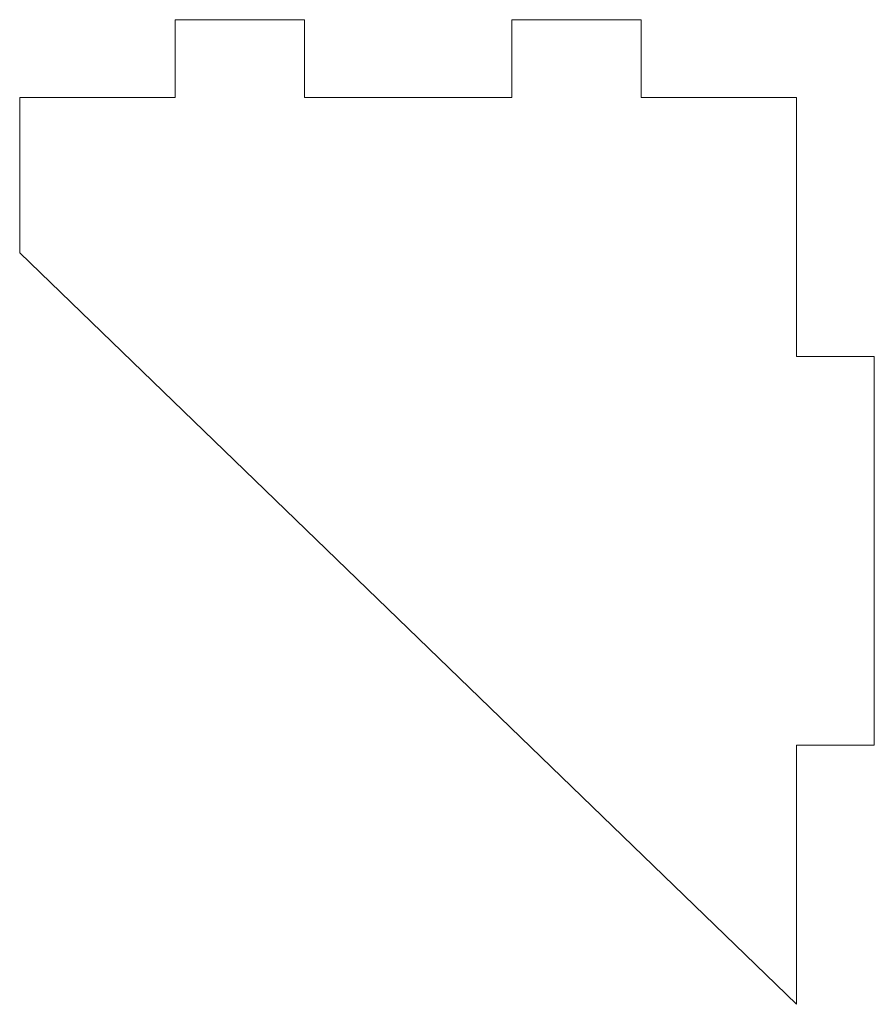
# Model space of a CAD drawing. Header units: millimetres. Extents: x -42.8 to -9.8, y 65 to 103.
import ezdxf

# ---------------------------------------------------------------- set-up
doc = ezdxf.new("R2010")
doc.units = ezdxf.units.MM

msp = doc.modelspace()

# ---------------------------------------------------------------- linework, layer by layer
at = {"color": 7, "linetype": 'Continuous', "lineweight": 15}
for p, q in [((-31.75, 103), (-36.75, 103)), ((-36.75, 103), (-36.75, 100)), ((-31.75, 100), (-31.75, 103)), ((-18.75, 103), (-23.75, 103)), ((-23.75, 103), (-23.75, 100)), ((-18.75, 100), (-18.75, 103)), ((-36.75, 100), (-42.75, 100)), ((-42.75, 100), (-42.75, 94)), ((-23.75, 100), (-31.75, 100)), ((-12.75, 100), (-18.75, 100)), ((-12.75, 90), (-12.75, 100)), ((-42.75, 94), (-12.75, 65)), ((-9.75, 90), (-12.75, 90)), ((-9.75, 75), (-9.75, 90)), ((-12.75, 65), (-12.75, 75)), ((-12.75, 75), (-9.75, 75))]:
    msp.add_line(p, q, dxfattribs=at)

doc.saveas('drawing.dxf')
